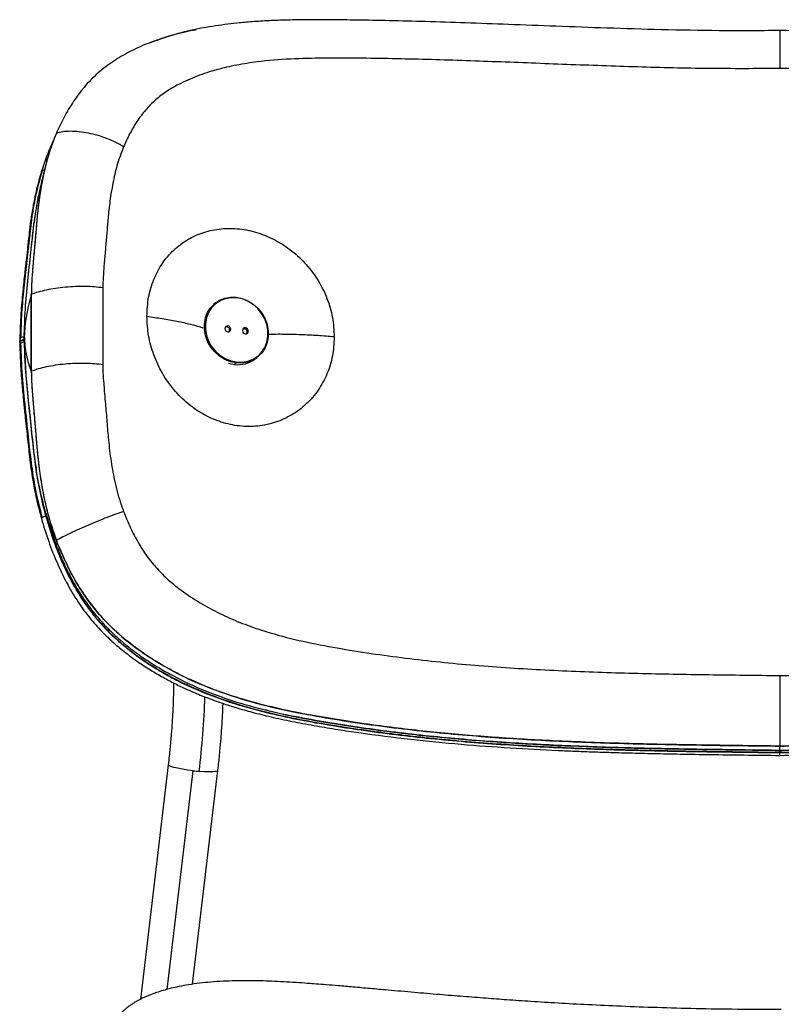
# Model space of a CAD drawing. Header units: millimetres. Extents: x 30 to 368, y 120 to 201.
# Tile 13 of 14: x 318 to 342, y 169 to 201. Entities that reach past the tile are written whole.
import ezdxf

# ---------------------------------------------------------------- set-up
doc = ezdxf.new("R2010")
doc.units = ezdxf.units.MM

msp = doc.modelspace()

# ---------------------------------------------------------------- linework, layer by layer
at = {"color": 8, "linetype": 'Continuous', "lineweight": 25}
for p, q in [((318.282, 196.005), (318.306, 196.035)), ((317.731, 190.719), (317.731, 190.713)), ((318.234, 185.751), (318.419, 184.969)), ((322.307, 169.81), (323.135, 176.813))]:
    msp.add_line(p, q, dxfattribs=at)
at = {"color": 7, "linetype": 'Continuous', "lineweight": 25}
for p, q in [((317.956, 192.07), (317.956, 189.607)), ((317.956, 189.607), (317.956, 192.07)), ((320.244, 192.279), (320.244, 189.817)), ((323.857, 191.8), (323.798, 191.756)), ((324.532, 191.96), (324.523, 191.977)), ((317.731, 190.729), (317.732, 190.802)), ((317.732, 190.802), (317.733, 190.833)), ((317.736, 190.962), (317.733, 190.819)), ((324.216, 191.032), (324.252, 191.059)), ((324.777, 190.969), (324.812, 190.996)), ((317.587, 190.552), (317.611, 190.582)), ((317.731, 190.719), (317.731, 190.729)), ((317.731, 190.729), (317.731, 190.719)), ((317.731, 190.708), (317.731, 190.719)), ((317.731, 190.719), (317.731, 190.708)), ((317.732, 190.635), (317.731, 190.708)), ((324.523, 189.873), (324.461, 189.825)), ((324.532, 189.904), (324.523, 189.873)), ((325.14, 190.012), (325.19, 190.05)), ((341.931, 177.464), (341.931, 177.602)), ((341.931, 177.464), (341.931, 177.406)), ((322.341, 177.002), (321.453, 169.489)), ((323.121, 169.974), (323.93, 176.815))]:
    msp.add_line(p, q, dxfattribs=at)
at = {"color": 7, "linetype": 'Continuous', "lineweight": 25, "flags": 128}
for points in [[(324.523, 189.873), (324.335, 189.912), (324.152, 189.986), (323.983, 190.091), (323.832, 190.225), (323.704, 190.383), (323.604, 190.559), (323.536, 190.748), (323.501, 190.943), (323.501, 191.137), (323.536, 191.324), (323.604, 191.497), (323.704, 191.651), (323.832, 191.78), (323.983, 191.88), (324.152, 191.948), (324.335, 191.98), (324.523, 191.977)], [(324.532, 191.96), (324.348, 191.963), (324.17, 191.931), (324.004, 191.865), (323.856, 191.767), (323.731, 191.641), (323.634, 191.491), (323.567, 191.322), (323.533, 191.139), (323.533, 190.949), (323.567, 190.759), (323.634, 190.574), (323.731, 190.402), (323.856, 190.248), (324.004, 190.117), (324.17, 190.014), (324.348, 189.942), (324.532, 189.904)], [(324.523, 191.977), (324.712, 191.938), (324.894, 191.864), (325.064, 191.759), (325.215, 191.625), (325.343, 191.467), (325.443, 191.291), (325.511, 191.102), (325.546, 190.907), (325.546, 190.713), (325.511, 190.526), (325.443, 190.353), (325.343, 190.199), (325.215, 190.07), (325.064, 189.97), (324.894, 189.902), (324.712, 189.87), (324.523, 189.873)], [(324.532, 189.904), (324.717, 189.901), (324.895, 189.933), (325.061, 189.999), (325.208, 190.096), (325.333, 190.222), (325.431, 190.373), (325.498, 190.542), (325.532, 190.725), (325.532, 190.915), (325.498, 191.105), (325.431, 191.289), (325.333, 191.461), (325.208, 191.616), (325.061, 191.747), (324.895, 191.85), (324.717, 191.922), (324.532, 191.96)], [(324.252, 191.059), (324.217, 191.056), (324.186, 191.038), (324.166, 191.01), (324.159, 190.974), (324.166, 190.936), (324.186, 190.903), (324.217, 190.879), (324.252, 190.868)], [(324.216, 191.032), (324.181, 191.028), (324.176, 191.027)], [(324.252, 190.868), (324.288, 190.871), (324.318, 190.888), (324.339, 190.917), (324.346, 190.953), (324.339, 190.99), (324.318, 191.024), (324.288, 191.048), (324.252, 191.059)], [(324.812, 190.996), (324.777, 190.993), (324.746, 190.975), (324.726, 190.947), (324.719, 190.911), (324.726, 190.874), (324.746, 190.84), (324.777, 190.816), (324.812, 190.805)], [(324.777, 190.969), (324.741, 190.965), (324.736, 190.964)], [(324.812, 190.805), (324.848, 190.808), (324.878, 190.825), (324.899, 190.854), (324.906, 190.89), (324.899, 190.927), (324.878, 190.961), (324.848, 190.985), (324.812, 190.996)], [(324.27, 189.865), (324.272, 189.864), (324.461, 189.825)], [(318.418, 184.969), (318.418, 184.967), (318.418, 184.966)]]:
    msp.add_lwpolyline(points, dxfattribs=at)
at = {"color": 8, "linetype": 'Continuous', "lineweight": 25, "flags": 128}
for points in [[(317.587, 190.635), (317.587, 190.636), (317.612, 190.67)], [(317.587, 190.468), (317.587, 190.469), (317.612, 190.502)], [(318.278, 184.891), (318.278, 184.894), (318.303, 184.918)], [(323.135, 176.813), (322.96, 176.836), (322.793, 176.862), (322.644, 176.891), (322.518, 176.92), (322.423, 176.949), (322.363, 176.976), (322.341, 177), (322.341, 177.003)], [(323.93, 176.815), (323.913, 176.798), (323.857, 176.784), (323.766, 176.777), (323.644, 176.776), (323.497, 176.781), (323.332, 176.793)]]:
    msp.add_lwpolyline(points, dxfattribs=at)
at = {"color": 8, "linetype": 'Continuous', "lineweight": 25}
for centre, radius, start, end in [((318.394, 195.898), 0.163, 94.3634, 122.7968), ((293.816, 180.283), 29.722, 353.2574, 357.8832)]:
    msp.add_arc(centre, radius, start, end, dxfattribs=at)
at = {"color": 7, "linetype": 'Continuous', "lineweight": 25}
for centre, radius, start, end in [((324.206, 190.929), 0.103, 327.233, 84.1901), ((324.766, 190.866), 0.103, 327.233, 84.1901), ((317.767, 190.398), 0.313, 96.4171, 119.7051), ((317.774, 190.215), 0.33, 97.4598, 119.6008), ((324.575, 190.74), 0.922, 262.8979, 306.8178), ((318.636, 184.323), 0.681, 108.719, 119.2443), ((318.425, 184.967), 0.0072, 165.0852, 186.3562), ((323.891, 183.288), 6.519, 263.3428, 265.0862)]:
    msp.add_arc(centre, radius, start, end, dxfattribs=at)
for points, knots in [([(341.932, 200.519), (341.282, 200.515), (340.015, 200.508), (338.168, 200.544), (336.427, 200.595), (334.794, 200.655), (333.282, 200.712), (331.891, 200.764), (330.618, 200.805), (329.455, 200.836), (328.448, 200.854), (327.583, 200.864), (326.847, 200.867), (326.18, 200.859), (325.584, 200.838), (325.048, 200.804), (324.448, 200.751), (323.753, 200.661), (322.956, 200.513), (322.43, 200.357), (322.166, 200.279)], [0, 0, 0, 0, 0.096132, 0.1872751, 0.2734684, 0.3545963, 0.4304295, 0.4997394, 0.5639111, 0.6229271, 0.6767424, 0.7181782, 0.7561406, 0.7907873, 0.8219678, 0.8495441, 0.875569, 0.9166449, 0.9582232, 1, 1, 1, 1]), ([(361.693, 200.279), (361.385, 200.37), (360.789, 200.544), (359.896, 200.698), (359.047, 200.794), (358.215, 200.846), (357.284, 200.869), (356.237, 200.865), (355.062, 200.849), (353.934, 200.824), (352.842, 200.792), (351.773, 200.756), (350.616, 200.713), (349.366, 200.666), (348.033, 200.616), (346.62, 200.569), (345.13, 200.532), (343.557, 200.508), (342.481, 200.515), (341.929, 200.519)], [0, 0, 0, 0, 0.0501119, 0.0969138, 0.1406892, 0.1834386, 0.2268111, 0.2846377, 0.3443953, 0.4068497, 0.456554, 0.5102207, 0.5682657, 0.6306728, 0.6974289, 0.7671451, 0.8408099, 0.9184198, 1, 1, 1, 1]), ([(322.179, 200.277), (322.043, 200.233), (321.694, 200.12), (321.184, 199.89), (320.641, 199.586), (320.142, 199.222), (319.69, 198.776), (319.31, 198.275), (319.001, 197.761), (318.838, 197.405), (318.758, 197.233)], [0, 0, 0, 0, 0.088847, 0.229316, 0.352873, 0.485079, 0.624291, 0.757527, 0.882836, 1, 1, 1, 1]), ([(321.748, 200.128), (321.964, 200.205), (322.405, 200.363), (322.909, 200.498), (323.199, 200.546), (323.247, 200.553)], [0, 0, 0, 0, 0.44636, 0.908539, 1, 1, 1, 1]), ([(341.931, 200.513), (341.931, 200.514), (341.931, 200.516), (341.931, 200.504), (341.931, 200.489), (341.931, 200.468), (341.931, 200.442), (341.931, 200.412), (341.931, 200.376), (341.931, 200.341), (341.931, 200.296), (341.931, 200.223), (341.931, 200.108), (341.931, 199.956), (341.931, 199.778), (341.931, 199.559), (341.931, 199.39), (341.931, 199.303)], [0, 0, 0, 0, 0.042388, 0.088533, 0.134837, 0.181212, 0.227573, 0.273834, 0.319914, 0.365733, 0.390335, 0.460013, 0.567249, 0.657834, 0.761678, 0.876567, 1, 1, 1, 1]), ([(341.931, 199.303), (341.17, 199.299), (339.65, 199.293), (337.373, 199.35), (335.106, 199.431), (332.854, 199.52), (330.995, 199.584), (329.519, 199.619), (328.42, 199.635), (327.329, 199.64), (326.25, 199.616), (325.318, 199.541), (324.531, 199.419), (323.887, 199.272), (323.261, 199.069), (322.726, 198.833), (322.282, 198.573), (321.924, 198.304), (321.605, 197.98), (321.332, 197.61), (321.1, 197.215), (320.974, 196.936), (320.912, 196.798)], [0, 0, 0, 0, 0.098707, 0.197404, 0.296227, 0.39492, 0.493604, 0.543025, 0.592492, 0.641875, 0.691209, 0.740695, 0.771917, 0.803449, 0.835035, 0.867103, 0.888844, 0.910889, 0.933349, 0.955873, 0.978178, 1, 1, 1, 1]), ([(362.95, 196.798), (362.887, 196.937), (362.759, 197.218), (362.525, 197.616), (362.251, 197.986), (361.93, 198.31), (361.57, 198.579), (361.124, 198.839), (360.586, 199.075), (359.958, 199.276), (359.312, 199.422), (358.528, 199.542), (357.598, 199.617), (356.52, 199.64), (355.431, 199.634), (354.333, 199.619), (352.858, 199.583), (351, 199.52), (348.749, 199.431), (346.484, 199.35), (344.21, 199.293), (342.69, 199.299), (341.931, 199.303)], [0, 0, 0, 0, 0.021988, 0.044486, 0.067116, 0.089529, 0.111681, 0.133548, 0.165645, 0.197425, 0.228951, 0.260062, 0.309403, 0.358647, 0.407972, 0.457394, 0.506776, 0.605384, 0.704004, 0.802746, 0.901366, 1, 1, 1, 1]), ([(318.758, 197.233), (318.681, 197.037), (318.526, 196.645), (318.364, 196.021), (318.242, 195.381), (318.161, 194.771), (318.112, 194.204), (318.067, 193.668), (318.02, 193.136), (317.972, 192.598), (317.961, 192.246), (317.956, 192.07)], [0, 0, 0, 0, 0.125064, 0.249438, 0.374, 0.499125, 0.599708, 0.695324, 0.802664, 0.901684, 1, 1, 1, 1]), ([(318.758, 197.233), (318.667, 197.001), (318.499, 196.577), (318.397, 196.122), (318.351, 195.916)], [0, 0, 0, 0, 0.548654, 1, 1, 1, 1]), ([(320.912, 196.798), (320.831, 196.844), (320.664, 196.939), (320.385, 197.061), (320.088, 197.163), (319.782, 197.239), (319.485, 197.284), (319.209, 197.297), (318.961, 197.282), (318.825, 197.249), (318.758, 197.233)], [0, 0, 0, 0, 0.108687, 0.2242357, 0.3464665, 0.4744724, 0.6064802, 0.739978, 0.8720824, 1, 1, 1, 1]), ([(318.692, 197.053), (318.646, 196.959), (318.485, 196.624), (318.367, 196.264), (318.283, 196.005)], [0, 0, 0, 0, 0.280919, 1, 1, 1, 1]), ([(320.912, 196.798), (320.844, 196.62), (320.709, 196.267), (320.578, 195.706), (320.481, 195.139), (320.42, 194.606), (320.382, 194.113), (320.342, 193.664), (320.303, 193.213), (320.262, 192.753), (320.25, 192.44), (320.244, 192.279)], [0, 0, 0, 0, 0.12781, 0.254762, 0.380528, 0.505487, 0.603573, 0.700526, 0.798032, 0.896769, 1, 1, 1, 1]), ([(318.412, 196.182), (318.39, 196.101), (318.323, 195.853), (318.237, 195.474), (318.177, 195.176), (318.152, 195.047)], [0, 0, 0, 0, 0.217206, 0.662281, 1, 1, 1, 1]), ([(318.282, 196.005), (318.228, 195.817), (318.125, 195.468), (318.022, 194.963), (317.949, 194.526), (317.902, 194.161), (317.868, 193.861), (317.834, 193.56), (317.793, 193.196), (317.74, 192.717), (317.678, 192.128), (317.614, 191.425), (317.597, 190.912), (317.587, 190.636)], [0, 0, 0, 0, 0.110388, 0.206242, 0.288063, 0.356096, 0.409812, 0.454484, 0.52327, 0.611898, 0.720611, 0.84983, 1, 1, 1, 1]), ([(318.306, 196.035), (318.237, 195.793), (318.1, 195.313), (317.969, 194.564), (317.882, 193.81), (317.797, 193.048), (317.713, 192.274), (317.638, 191.479), (317.621, 190.94), (317.612, 190.67)], [0, 0, 0, 0, 0.1423, 0.283378, 0.423064, 0.561195, 0.70637, 0.852576, 1, 1, 1, 1]), ([(318.336, 195.855), (318.335, 195.849), (318.279, 195.627), (318.216, 195.181), (318.143, 194.593), (318.103, 194.09), (318.067, 193.666), (318.038, 193.343), (318.017, 193.107), (318.005, 192.959), (317.992, 192.806), (317.98, 192.647), (317.969, 192.476), (317.959, 192.283), (317.957, 192.145), (317.956, 192.07)], [0, 0, 0, 0, 0.0047997, 0.184716, 0.356495, 0.4737226, 0.5808454, 0.6907323, 0.7287443, 0.7676251, 0.8076305, 0.8489623, 0.89281, 0.9414834, 1, 1, 1, 1]), ([(317.732, 190.802), (317.742, 191.102), (317.763, 191.705), (317.852, 192.608), (317.955, 193.514), (318.041, 194.394), (318.139, 194.951), (318.185, 195.211)], [0, 0, 0, 0, 0.2010689, 0.4029972, 0.6131031, 0.81918, 1, 1, 1, 1]), ([(317.761, 191.44), (317.765, 191.532), (317.781, 191.929), (317.855, 192.62), (317.946, 193.444), (318.013, 194.093), (318.061, 194.438), (318.078, 194.56)], [0, 0, 0, 0, 0.0871, 0.375957, 0.664823, 0.881473, 1, 1, 1, 1]), ([(321.658, 191.367), (321.669, 191.572), (321.69, 191.982), (321.866, 192.555), (322.136, 193.07), (322.506, 193.503), (322.956, 193.844), (323.473, 194.074), (324.036, 194.191), (324.624, 194.185), (325.215, 194.061), (325.785, 193.819), (326.314, 193.474), (326.777, 193.033), (327.16, 192.518), (327.442, 191.943), (327.626, 191.332), (327.648, 190.917), (327.659, 190.709)], [0, 0, 0, 0, 0.063457, 0.126739, 0.18984, 0.252516, 0.314918, 0.376916, 0.438639, 0.50022, 0.561765, 0.623463, 0.685429, 0.747675, 0.810378, 0.873301, 0.936611, 1, 1, 1, 1]), ([(317.956, 192.07), (317.926, 191.956), (317.866, 191.731), (317.796, 191.387), (317.745, 191.047), (317.735, 190.827), (317.731, 190.719)], [0, 0, 0, 0, 0.259817, 0.513434, 0.75955, 1, 1, 1, 1]), ([(320.244, 192.279), (320.157, 192.29), (319.978, 192.312), (319.68, 192.325), (319.364, 192.322), (319.04, 192.301), (318.724, 192.263), (318.432, 192.21), (318.171, 192.146), (318.027, 192.095), (317.956, 192.07)], [0, 0, 0, 0, 0.108565, 0.223964, 0.346044, 0.473931, 0.605888, 0.739442, 0.871738, 1, 1, 1, 1]), ([(327.659, 190.709), (327.648, 190.504), (327.626, 190.093), (327.442, 189.514), (327.16, 188.99), (326.777, 188.546), (326.314, 188.195), (325.785, 187.955), (325.215, 187.831), (324.624, 187.835), (324.036, 187.959), (323.473, 188.207), (322.956, 188.561), (322.506, 189.013), (322.136, 189.54), (321.866, 190.124), (321.69, 190.743), (321.669, 191.158), (321.658, 191.367)], [0, 0, 0, 0, 0.063394, 0.126721, 0.189638, 0.252358, 0.314589, 0.376563, 0.438243, 0.499794, 0.561359, 0.62309, 0.685071, 0.747479, 0.810149, 0.873267, 0.936536, 1, 1, 1, 1]), ([(317.731, 190.729), (317.731, 190.742), (317.731, 190.767), (317.731, 190.791), (317.732, 190.802)], [0, 0, 0, 0, 0.557852, 1, 1, 1, 1]), ([(317.587, 190.635), (317.587, 190.622), (317.587, 190.596), (317.586, 190.571), (317.586, 190.558)], [0, 0, 0, 0, 0.500314, 1, 1, 1, 1]), ([(317.586, 190.541), (317.586, 190.529), (317.587, 190.504), (317.587, 190.479), (317.587, 190.467)], [0, 0, 0, 0, 0.499803, 1, 1, 1, 1]), ([(317.611, 190.593), (317.625, 190.601), (317.654, 190.617), (317.705, 190.628), (317.731, 190.633)], [0, 0, 0, 0, 0.490465, 1, 1, 1, 1]), ([(317.611, 190.582), (317.624, 190.59), (317.653, 190.606), (317.703, 190.617), (317.731, 190.622)], [0, 0, 0, 0, 0.4578556, 1, 1, 1, 1]), ([(317.611, 190.571), (317.625, 190.579), (317.654, 190.595), (317.705, 190.606), (317.731, 190.612)], [0, 0, 0, 0, 0.48543, 1, 1, 1, 1]), ([(317.612, 190.502), (317.624, 190.154), (317.65, 189.462), (317.758, 188.423), (317.861, 187.461), (317.957, 186.569), (318.089, 185.742), (318.232, 185.193), (318.303, 184.918)], [0, 0, 0, 0, 0.1873529, 0.3726824, 0.556872, 0.702981, 0.8510282, 1, 1, 1, 1]), ([(317.731, 190.719), (317.735, 190.615), (317.745, 190.405), (317.796, 190.119), (317.866, 189.851), (317.926, 189.689), (317.956, 189.607)], [0, 0, 0, 0, 0.2401523, 0.4863561, 0.7401613, 1, 1, 1, 1]), ([(317.732, 190.635), (317.731, 190.649), (317.731, 190.673), (317.731, 190.698), (317.731, 190.708)], [0, 0, 0, 0, 0.562176, 1, 1, 1, 1]), ([(317.731, 190.708), (317.731, 190.695), (317.731, 190.67), (317.731, 190.646), (317.732, 190.635)], [0, 0, 0, 0, 0.56002, 1, 1, 1, 1]), ([(318.419, 185.06), (318.34, 185.366), (318.183, 185.98), (318.049, 186.912), (317.953, 187.853), (317.852, 188.79), (317.763, 189.722), (317.742, 190.331), (317.732, 190.635)], [0, 0, 0, 0, 0.165653, 0.332457, 0.499726, 0.671075, 0.835804, 1, 1, 1, 1]), ([(317.732, 190.541), (317.742, 190.231), (317.764, 189.614), (317.854, 188.687), (317.952, 187.764), (318.051, 186.838), (318.134, 186.164), (318.221, 185.802), (318.234, 185.751)], [0, 0, 0, 0, 0.1948767, 0.3879319, 0.5797911, 0.7720306, 0.9675145, 1, 1, 1, 1]), ([(317.732, 190.539), (317.734, 190.43), (317.739, 190.18), (317.762, 189.753), (317.798, 189.286), (317.842, 188.812), (317.889, 188.354), (317.94, 187.87), (317.992, 187.391), (318.04, 186.94), (318.089, 186.546), (318.149, 186.159), (318.221, 185.767), (318.31, 185.362), (318.382, 185.098), (318.418, 184.969)], [0, 0, 0, 0, 0.0588296, 0.1356074, 0.2301649, 0.3098462, 0.3909039, 0.4762615, 0.5699602, 0.6481258, 0.7189072, 0.781264, 0.8564408, 0.9298503, 1, 1, 1, 1]), ([(317.587, 190.468), (317.594, 190.234), (317.607, 189.797), (317.656, 189.183), (317.706, 188.659), (317.751, 188.222), (317.791, 187.85), (317.827, 187.514), (317.863, 187.186), (317.9, 186.85), (317.946, 186.476), (318.015, 186.031), (318.118, 185.491), (318.222, 185.102), (318.278, 184.891)], [0, 0, 0, 0, 0.1262904, 0.2360783, 0.3297599, 0.4076175, 0.4706202, 0.5296292, 0.5882706, 0.646741, 0.7096134, 0.788905, 0.8855655, 1, 1, 1, 1]), ([(318.127, 186.453), (318.102, 186.607), (318.026, 187.072), (317.956, 187.847), (317.854, 188.777), (317.778, 189.529), (317.761, 189.968), (317.756, 190.098)], [0, 0, 0, 0, 0.126825, 0.382121, 0.637417, 0.892706, 1, 1, 1, 1]), ([(320.244, 189.817), (320.157, 189.827), (319.978, 189.849), (319.68, 189.862), (319.364, 189.86), (319.04, 189.839), (318.724, 189.801), (318.432, 189.747), (318.171, 189.683), (318.027, 189.632), (317.956, 189.607)], [0, 0, 0, 0, 0.108565, 0.223964, 0.346044, 0.473931, 0.605888, 0.739442, 0.871738, 1, 1, 1, 1]), ([(317.956, 189.607), (317.957, 189.542), (317.958, 189.424), (317.966, 189.256), (317.975, 189.107), (317.984, 188.968), (317.994, 188.834), (318.016, 188.553), (318.052, 188.151), (318.097, 187.615), (318.141, 187.049), (318.212, 186.412), (318.328, 185.705), (318.492, 184.955), (318.668, 184.452), (318.758, 184.191)], [0, 0, 0, 0, 0.03598, 0.065819, 0.092863, 0.118333, 0.142824, 0.166673, 0.273286, 0.364533, 0.462372, 0.585816, 0.7151, 0.852275, 1, 1, 1, 1]), ([(317.956, 189.607), (317.96, 189.46), (317.968, 189.163), (318.004, 188.71), (318.043, 188.251), (318.083, 187.794), (318.118, 187.341), (318.172, 186.737), (318.275, 185.979), (318.457, 185.072), (318.658, 184.484), (318.758, 184.191)], [0, 0, 0, 0, 0.0815924, 0.1645991, 0.2500181, 0.3346914, 0.4168689, 0.500032, 0.6677496, 0.8344376, 1, 1, 1, 1]), ([(320.244, 189.817), (320.246, 189.734), (320.251, 189.533), (320.272, 189.251), (320.296, 188.94), (320.321, 188.651), (320.347, 188.346), (320.372, 188.058), (320.396, 187.771), (320.419, 187.467), (320.453, 187.144), (320.497, 186.804), (320.552, 186.46), (320.619, 186.11), (320.702, 185.762), (320.797, 185.428), (320.874, 185.216), (320.912, 185.113)], [0, 0, 0, 0, 0.0531416, 0.1280949, 0.1789615, 0.2508117, 0.311733, 0.3726519, 0.4335688, 0.4944836, 0.5660076, 0.6380507, 0.7103423, 0.7849132, 0.8608785, 0.9324963, 1, 1, 1, 1]), ([(318.278, 184.891), (318.352, 184.646), (318.498, 184.168), (318.767, 183.485), (319.069, 182.852), (319.405, 182.277), (319.768, 181.768), (320.15, 181.329), (320.536, 180.955), (320.95, 180.607), (321.378, 180.292), (321.813, 180.012), (322.215, 179.78), (322.595, 179.582), (322.959, 179.41), (323.339, 179.247), (323.728, 179.095), (324.149, 178.948), (324.601, 178.806), (325.125, 178.659), (325.732, 178.512), (326.397, 178.373), (327.087, 178.247), (327.773, 178.133), (328.775, 177.982), (330.087, 177.816), (331.704, 177.658), (333.279, 177.543), (334.496, 177.478), (335.363, 177.441), (335.901, 177.42), (336.483, 177.401), (337.146, 177.382), (337.91, 177.364), (338.775, 177.347), (339.739, 177.331), (340.807, 177.317), (341.553, 177.308), (341.943, 177.303)], [0, 0, 0, 0, 0.028568, 0.055687, 0.081517, 0.106167, 0.12922, 0.150726, 0.170735, 0.189255, 0.211324, 0.230573, 0.247811, 0.264064, 0.279366, 0.293706, 0.311327, 0.327196, 0.344792, 0.365649, 0.389753, 0.416482, 0.443643, 0.470126, 0.495984, 0.559257, 0.620308, 0.679415, 0.736799, 0.756611, 0.776225, 0.796903, 0.821442, 0.849951, 0.881793, 0.917415, 0.956814, 1, 1, 1, 1]), ([(318.418, 184.966), (318.474, 184.779), (318.583, 184.414), (318.774, 183.888), (318.974, 183.411), (319.187, 182.972), (319.406, 182.578), (319.578, 182.308), (319.682, 182.156), (319.72, 182.102), (319.759, 182.048), (319.798, 181.995), (319.825, 181.959), (319.839, 181.941), (319.84, 181.939), (319.846, 181.931), (319.867, 181.904), (319.984, 181.752), (320.182, 181.518), (320.461, 181.229), (320.725, 180.982), (321.008, 180.743), (321.31, 180.51), (321.639, 180.279), (321.996, 180.057), (322.247, 179.904), (322.384, 179.837), (322.39, 179.834)], [0, 0, 0, 0, 0.08742, 0.170443, 0.249323, 0.31747, 0.387198, 0.449386, 0.459192, 0.469008, 0.478837, 0.488678, 0.498534, 0.49857, 0.498858, 0.499658, 0.502683, 0.514436, 0.585075, 0.63904, 0.694068, 0.747673, 0.805585, 0.866347, 0.930088, 0.996946, 1, 1, 1, 1]), ([(318.758, 184.191), (318.693, 184.34), (318.569, 184.626), (318.467, 184.92), (318.419, 185.06)], [0, 0, 0, 0, 0.522486, 1, 1, 1, 1]), ([(318.419, 185.06), (318.473, 184.879), (318.58, 184.519), (318.772, 183.989), (318.991, 183.464), (319.244, 182.952), (319.531, 182.463), (319.849, 182.004), (320.204, 181.576), (320.6, 181.176), (321.021, 180.811), (321.465, 180.477), (321.926, 180.174), (322.562, 179.806), (323.386, 179.414), (324.407, 179.041), (325.448, 178.749), (326.507, 178.519), (327.579, 178.33), (328.904, 178.128), (330.479, 177.935), (332.304, 177.77), (334.127, 177.653), (335.726, 177.584), (337.151, 177.541), (338.374, 177.514), (339.599, 177.494), (340.773, 177.479), (341.544, 177.469), (341.931, 177.464)], [0, 0, 0, 0, 0.021243, 0.042179, 0.062885, 0.084676, 0.105617, 0.125856, 0.146743, 0.16762, 0.188889, 0.209572, 0.230537, 0.251662, 0.293465, 0.335117, 0.377, 0.418274, 0.460148, 0.502371, 0.571899, 0.641076, 0.709971, 0.777773, 0.82052, 0.869407, 0.914288, 0.956956, 1, 1, 1, 1]), ([(318.419, 184.969), (318.501, 184.697), (318.667, 184.154), (318.993, 183.356), (319.393, 182.583), (319.83, 181.937), (320.274, 181.421), (320.691, 181.018), (321.205, 180.59), (321.826, 180.16), (322.637, 179.698), (323.562, 179.28), (324.597, 178.923), (325.643, 178.645), (326.695, 178.427), (327.753, 178.246), (329.172, 178.034), (330.965, 177.825), (333.136, 177.65), (335.322, 177.538), (337.52, 177.47), (339.724, 177.432), (341.196, 177.414), (341.931, 177.405)], [0, 0, 0, 0, 0.031859, 0.063798, 0.096155, 0.128703, 0.150358, 0.172026, 0.193699, 0.225744, 0.257573, 0.300083, 0.342148, 0.383744, 0.425071, 0.466227, 0.507363, 0.589775, 0.671987, 0.754046, 0.836122, 0.91818, 1, 1, 1, 1]), ([(320.912, 185.113), (320.831, 185.086), (320.664, 185.029), (320.385, 184.925), (320.088, 184.808), (319.782, 184.68), (319.485, 184.549), (319.209, 184.421), (318.961, 184.299), (318.825, 184.227), (318.758, 184.191)], [0, 0, 0, 0, 0.108687, 0.224236, 0.346466, 0.474473, 0.60648, 0.739978, 0.872083, 1, 1, 1, 1]), ([(320.912, 185.113), (320.975, 184.957), (321.102, 184.641), (321.336, 184.18), (321.61, 183.737), (321.931, 183.329), (322.291, 182.968), (322.737, 182.597), (323.275, 182.23), (323.904, 181.882), (324.549, 181.591), (325.333, 181.302), (326.263, 181.039), (327.341, 180.813), (328.43, 180.629), (329.529, 180.47), (331.003, 180.292), (332.861, 180.126), (335.112, 180), (337.377, 179.928), (339.652, 179.889), (341.171, 179.871), (341.931, 179.862)], [0, 0, 0, 0, 0.021988, 0.044486, 0.067116, 0.089529, 0.111681, 0.133548, 0.165645, 0.197425, 0.228951, 0.260062, 0.309403, 0.358647, 0.407972, 0.457394, 0.506776, 0.605384, 0.704004, 0.802746, 0.901366, 1, 1, 1, 1]), ([(341.931, 179.862), (342.691, 179.871), (344.211, 179.889), (346.488, 179.928), (348.755, 180), (351.007, 180.127), (352.867, 180.293), (354.342, 180.472), (355.441, 180.631), (356.532, 180.815), (357.612, 181.042), (358.544, 181.307), (359.33, 181.598), (359.974, 181.89), (360.601, 182.239), (361.135, 182.605), (361.579, 182.976), (361.937, 183.337), (362.256, 183.745), (362.529, 184.186), (362.761, 184.644), (362.887, 184.958), (362.95, 185.113)], [0, 0, 0, 0, 0.0987068, 0.1974044, 0.296227, 0.3949205, 0.4936042, 0.5430253, 0.5924917, 0.6418747, 0.6912094, 0.740695, 0.7719173, 0.8034489, 0.8350351, 0.8671027, 0.8888438, 0.9108887, 0.9333486, 0.955873, 0.9781781, 1, 1, 1, 1]), ([(341.931, 177.464), (342.118, 177.467), (342.504, 177.472), (343.092, 177.479), (343.674, 177.486), (344.145, 177.493), (344.506, 177.498), (344.783, 177.503), (345.065, 177.508), (345.331, 177.512), (345.59, 177.517), (345.862, 177.523), (346.162, 177.529), (346.454, 177.536), (346.701, 177.543), (346.909, 177.548), (347.121, 177.554), (347.357, 177.561), (347.607, 177.569), (347.846, 177.577), (348.113, 177.587), (348.408, 177.598), (348.755, 177.612), (349.115, 177.628), (349.851, 177.664), (350.942, 177.728), (352.388, 177.842), (353.826, 177.987), (355.144, 178.156), (356.34, 178.339), (357.409, 178.529), (358.465, 178.762), (359.504, 179.057), (360.523, 179.434), (361.422, 179.867), (362.202, 180.337), (362.797, 180.772), (363.286, 181.199), (363.677, 181.598), (364.027, 182.024), (364.342, 182.481), (364.625, 182.968), (364.876, 183.477), (365.093, 183.998), (365.282, 184.523), (365.389, 184.88), (365.443, 185.06)], [0, 0, 0, 0, 0.020852, 0.042922, 0.065437, 0.085554, 0.095355, 0.105633, 0.116387, 0.12675, 0.135276, 0.145338, 0.157072, 0.168716, 0.177932, 0.184721, 0.191904, 0.201685, 0.211033, 0.219948, 0.22843, 0.240884, 0.253059, 0.267419, 0.281281, 0.335791, 0.39046, 0.445196, 0.499943, 0.542184, 0.583848, 0.62507, 0.666924, 0.708587, 0.750153, 0.781285, 0.812477, 0.833657, 0.854351, 0.875034, 0.895167, 0.915997, 0.937671, 0.958179, 0.978929, 1, 1, 1, 1]), ([(341.931, 177.405), (342.665, 177.414), (344.137, 177.432), (346.341, 177.47), (348.539, 177.538), (350.725, 177.65), (352.896, 177.825), (354.689, 178.034), (356.108, 178.246), (357.166, 178.427), (358.218, 178.645), (359.264, 178.923), (360.299, 179.28), (361.224, 179.698), (362.035, 180.16), (362.734, 180.645), (363.389, 181.207), (363.977, 181.856), (364.468, 182.583), (364.868, 183.356), (365.194, 184.154), (365.36, 184.697), (365.443, 184.969)], [0, 0, 0, 0, 0.081821, 0.163876, 0.24596, 0.328022, 0.410232, 0.492648, 0.533789, 0.574948, 0.616276, 0.657871, 0.699931, 0.742445, 0.774276, 0.80632, 0.838828, 0.871292, 0.903834, 0.936197, 0.968139, 1, 1, 1, 1]), ([(341.931, 177.304), (342.35, 177.309), (343.149, 177.319), (344.288, 177.334), (345.306, 177.351), (346.204, 177.369), (346.98, 177.389), (347.752, 177.412), (348.561, 177.442), (349.453, 177.483), (350.46, 177.538), (351.589, 177.615), (352.842, 177.722), (354.121, 177.859), (355.209, 178.001), (356.103, 178.136), (356.802, 178.251), (357.502, 178.38), (358.172, 178.522), (358.773, 178.669), (359.287, 178.814), (359.727, 178.953), (360.139, 179.098), (360.523, 179.247), (360.9, 179.41), (361.264, 179.581), (361.644, 179.779), (362.046, 180.01), (362.481, 180.29), (362.909, 180.605), (363.322, 180.952), (363.708, 181.326), (364.09, 181.764), (364.454, 182.273), (364.79, 182.847), (365.092, 183.479), (365.361, 184.162), (365.507, 184.639), (365.581, 184.884)], [0, 0, 0, 0, 0.046473, 0.08853, 0.126183, 0.159424, 0.188213, 0.212538, 0.245399, 0.278566, 0.312295, 0.358376, 0.405622, 0.45409, 0.504029, 0.530361, 0.557342, 0.585026, 0.612075, 0.635942, 0.656224, 0.673362, 0.688961, 0.706284, 0.720625, 0.735929, 0.752185, 0.769425, 0.788673, 0.810741, 0.829261, 0.849275, 0.870778, 0.893829, 0.918478, 0.944311, 0.971432, 1, 1, 1, 1]), ([(318.758, 184.191), (318.838, 183.993), (319.003, 183.583), (319.315, 182.971), (319.697, 182.356), (320.152, 181.778), (320.654, 181.274), (321.245, 180.78), (321.926, 180.314), (322.702, 179.883), (323.477, 179.532), (324.394, 179.193), (325.449, 178.89), (326.64, 178.636), (327.814, 178.435), (328.981, 178.263), (330.539, 178.07), (332.496, 177.89), (334.857, 177.752), (337.22, 177.673), (339.578, 177.63), (341.148, 177.611), (341.931, 177.602)], [0, 0, 0, 0, 0.024774, 0.051309, 0.079419, 0.108574, 0.13641, 0.162455, 0.199052, 0.234105, 0.268122, 0.300961, 0.351512, 0.400201, 0.447452, 0.494272, 0.540987, 0.633907, 0.726303, 0.818219, 0.909407, 1, 1, 1, 1]), ([(341.931, 177.602), (341.535, 177.607), (340.747, 177.617), (339.539, 177.632), (338.325, 177.653), (337.081, 177.681), (335.868, 177.719), (334.435, 177.778), (332.805, 177.873), (330.957, 178.027), (329.384, 178.207), (328.081, 178.394), (327.051, 178.564), (326.029, 178.762), (325.023, 179.006), (324.03, 179.316), (323.145, 179.672), (322.367, 180.061), (321.695, 180.465), (321.055, 180.927), (320.523, 181.397), (320.095, 181.854), (319.76, 182.278), (319.412, 182.803), (319.065, 183.44), (318.861, 183.941), (318.758, 184.191)], [0, 0, 0, 0, 0.045834, 0.091209, 0.140022, 0.186632, 0.235783, 0.281343, 0.354149, 0.427032, 0.499942, 0.541885, 0.583965, 0.625013, 0.66697, 0.708562, 0.750113, 0.781373, 0.81239, 0.843355, 0.874569, 0.895625, 0.916313, 0.937242, 0.968585, 1, 1, 1, 1]), ([(341.931, 177.602), (342.713, 177.611), (344.284, 177.63), (346.645, 177.673), (349.009, 177.753), (351.372, 177.891), (353.331, 178.071), (354.89, 178.264), (356.058, 178.437), (357.234, 178.638), (358.427, 178.893), (359.432, 179.183), (360.246, 179.48), (360.865, 179.746), (361.484, 180.058), (362.1, 180.423), (362.678, 180.83), (363.22, 181.285), (363.719, 181.79), (364.172, 182.367), (364.551, 182.981), (364.86, 183.588), (365.024, 183.995), (365.103, 184.191)], [0, 0, 0, 0, 0.090659, 0.181918, 0.273909, 0.366374, 0.459365, 0.506118, 0.553012, 0.600296, 0.649094, 0.699819, 0.726104, 0.753127, 0.780662, 0.808835, 0.838306, 0.864229, 0.891967, 0.921174, 0.949128, 0.975418, 1, 1, 1, 1]), ([(365.103, 184.191), (364.997, 183.933), (364.792, 183.431), (364.443, 182.794), (364.099, 182.275), (363.763, 181.85), (363.334, 181.392), (362.795, 180.918), (362.146, 180.452), (361.466, 180.046), (360.689, 179.659), (359.803, 179.306), (358.808, 178.998), (357.796, 178.754), (356.775, 178.557), (355.747, 178.389), (354.476, 178.208), (352.966, 178.034), (351.213, 177.885), (349.452, 177.778), (347.876, 177.713), (346.501, 177.674), (345.326, 177.649), (344.178, 177.63), (343.046, 177.616), (342.303, 177.606), (341.931, 177.602)], [0, 0, 0, 0, 0.032401, 0.062871, 0.083859, 0.104472, 0.125697, 0.157101, 0.188542, 0.220055, 0.251328, 0.29223, 0.334456, 0.376571, 0.417484, 0.459457, 0.501235, 0.570535, 0.639667, 0.708686, 0.777485, 0.823707, 0.86882, 0.913962, 0.956906, 1, 1, 1, 1]), ([(322.409, 179.822), (322.41, 179.821), (322.539, 179.748), (322.973, 179.533), (323.717, 179.208), (324.659, 178.893), (325.611, 178.64), (326.573, 178.436), (327.545, 178.266), (328.93, 178.052), (330.739, 177.833), (332.984, 177.646), (334.825, 177.549), (336.245, 177.497), (337.208, 177.469), (337.962, 177.452), (338.548, 177.44), (339.032, 177.432), (339.632, 177.422), (340.348, 177.412), (341.127, 177.403), (341.668, 177.396), (341.931, 177.393)], [0, 0, 0, 0, 0.000314, 0.022572, 0.074088, 0.124833, 0.175427, 0.225998, 0.276578, 0.327184, 0.440832, 0.55439, 0.667902, 0.717859, 0.767054, 0.81197, 0.830351, 0.854359, 0.884124, 0.919636, 0.960887, 1, 1, 1, 1]), ([(341.931, 179.862), (341.931, 179.756), (341.931, 179.536), (341.931, 179.184), (341.931, 178.908), (341.931, 178.713), (341.931, 178.597), (341.93, 178.432), (341.93, 178.219), (341.93, 177.976), (341.931, 177.756), (341.931, 177.654), (341.931, 177.602)], [0, 0, 0, 0, 0.114117, 0.236143, 0.365487, 0.410068, 0.455215, 0.500829, 0.608996, 0.730337, 0.862091, 1, 1, 1, 1]), ([(341.931, 177.393), (342.128, 177.395), (342.548, 177.4), (343.16, 177.408), (343.737, 177.415), (344.226, 177.422), (344.636, 177.429), (345.156, 177.437), (345.821, 177.45), (346.874, 177.474), (348.154, 177.514), (349.745, 177.584), (351.422, 177.689), (353.181, 177.844), (354.74, 178.029), (356.101, 178.23), (357.266, 178.43), (358.42, 178.677), (359.559, 178.997), (360.485, 179.351), (361.093, 179.629), (361.33, 179.76), (361.391, 179.794)], [0, 0, 0, 0, 0.029518, 0.062582, 0.091289, 0.115634, 0.135612, 0.152598, 0.193277, 0.235137, 0.310281, 0.385388, 0.474794, 0.564247, 0.653794, 0.71471, 0.77554, 0.836388, 0.897264, 0.958508, 0.989349, 1, 1, 1, 1]), ([(322.515, 179.627), (322.513, 179.503), (322.509, 179.231), (322.491, 178.805), (322.468, 178.381), (322.447, 178.106), (322.438, 177.983)], [0, 0, 0, 0, 0.231291, 0.504589, 0.778186, 1, 1, 1, 1]), ([(360.791, 179.583), (360.699, 179.537), (360.281, 179.33), (359.499, 179.061), (358.459, 178.759), (357.4, 178.528), (356.33, 178.338), (354.894, 178.118), (353.08, 177.9), (350.877, 177.717), (348.656, 177.6), (346.422, 177.53), (344.179, 177.492), (342.68, 177.473), (341.931, 177.464)], [0, 0, 0, 0, 0.01641, 0.074298, 0.132111, 0.190078, 0.248017, 0.305857, 0.421432, 0.537139, 0.652994, 0.768616, 0.884206, 1, 1, 1, 1]), ([(323.929, 176.815), (323.935, 176.866), (323.961, 177.076), (323.996, 177.424), (324.029, 177.805), (324.058, 178.186), (324.081, 178.558), (324.093, 178.843), (324.098, 178.968)], [0, 0, 0, 0, 0.071633, 0.294757, 0.483507, 0.600938, 0.823978, 1, 1, 1, 1]), ([(341.931, 177.464), (341.181, 177.473), (339.684, 177.492), (337.448, 177.53), (335.228, 177.599), (333.023, 177.715), (330.833, 177.894), (329.025, 178.111), (327.588, 178.327), (326.517, 178.522), (325.804, 178.659), (325.456, 178.758), (325.456, 178.758)], [0, 0, 0, 0, 0.133866, 0.267094, 0.399934, 0.532635, 0.665467, 0.798754, 0.865692, 0.932888, 0.999999, 1, 1, 1, 1]), ([(322.438, 177.983), (322.431, 177.904), (322.412, 177.672), (322.38, 177.344), (322.351, 177.099), (322.34, 177.003)], [0, 0, 0, 0, 0.242903, 0.705106, 1, 1, 1, 1]), ([(341.931, 177.405), (341.931, 177.398), (341.931, 177.39), (341.931, 177.393), (341.931, 177.393)], [0, 0, 0, 0, 0.9437046, 1, 1, 1, 1]), ([(341.931, 177.317), (341.931, 177.326), (341.931, 177.345), (341.931, 177.382), (341.931, 177.4)], [0, 0, 0, 0, 0.509314, 1, 1, 1, 1]), ([(341.931, 177.304), (341.931, 177.304), (341.931, 177.299), (341.931, 177.308), (341.931, 177.317)], [0, 0, 0, 0, 0.010148, 1, 1, 1, 1]), ([(341.978, 169.163), (341.507, 169.164), (340.594, 169.166), (339.268, 169.188), (338.028, 169.221), (336.876, 169.264), (335.816, 169.313), (334.852, 169.365), (333.987, 169.419), (333.214, 169.471), (332.493, 169.525), (331.777, 169.581), (331.01, 169.643), (330.201, 169.712), (329.455, 169.778), (328.801, 169.836), (328.27, 169.883), (327.803, 169.923), (327.414, 169.955), (327.089, 169.981), (326.771, 170.005), (326.423, 170.029), (326.026, 170.053), (325.651, 170.07), (325.316, 170.081), (325.005, 170.087), (324.703, 170.088), (324.383, 170.082), (324.007, 170.066), (323.626, 170.038), (323.257, 169.997), (322.929, 169.947), (322.637, 169.891), (322.397, 169.835), (322.179, 169.776), (321.928, 169.698), (321.623, 169.583), (321.371, 169.458), (321.203, 169.355), (321.117, 169.298), (321.031, 169.234), (320.93, 169.15), (320.809, 169.031), (320.68, 168.863), (320.571, 168.642), (320.557, 168.477), (320.549, 168.388)], [0, 0, 0, 0, 0.051715, 0.100174, 0.145469, 0.187721, 0.226921, 0.262352, 0.294677, 0.323871, 0.349937, 0.378332, 0.408413, 0.44046, 0.475016, 0.499516, 0.524418, 0.547356, 0.567851, 0.585913, 0.601737, 0.623141, 0.646849, 0.672382, 0.697019, 0.717806, 0.735617, 0.75644, 0.780009, 0.802163, 0.822054, 0.841752, 0.858335, 0.871816, 0.882305, 0.893072, 0.909236, 0.927802, 0.932728, 0.937742, 0.942831, 0.948716, 0.957563, 0.969216, 0.983391, 1, 1, 1, 1])]:
    msp.add_open_spline(points, degree=3, knots=knots, dxfattribs=at)
at = {"color": 8, "linetype": 'Continuous', "lineweight": 25}
for points, knots in [([(321.658, 191.367), (321.822, 191.344), (322.153, 191.298), (322.621, 191.214), (323.044, 191.119), (323.325, 191.047), (323.437, 191.003), (323.449, 190.998)], [0, 0, 0, 0, 0.246561, 0.49871, 0.744718, 0.972435, 1, 1, 1, 1]), ([(317.59, 190.556), (317.589, 190.558), (317.581, 190.571), (317.597, 190.583), (317.611, 190.593)], [0, 0, 0, 0, 0.172143, 1, 1, 1, 1]), ([(317.589, 190.537), (317.588, 190.538), (317.582, 190.55), (317.597, 190.561), (317.611, 190.571)], [0, 0, 0, 0, 0.131003, 1, 1, 1, 1]), ([(327.659, 190.709), (327.484, 190.723), (327.132, 190.752), (326.593, 190.78), (326.065, 190.79), (325.709, 190.792), (325.54, 190.782), (325.534, 190.782)], [0, 0, 0, 0, 0.252324, 0.50963, 0.760026, 0.991262, 1, 1, 1, 1])]:
    msp.add_open_spline(points, degree=3, knots=knots, dxfattribs=at)

doc.saveas('drawing.dxf')
